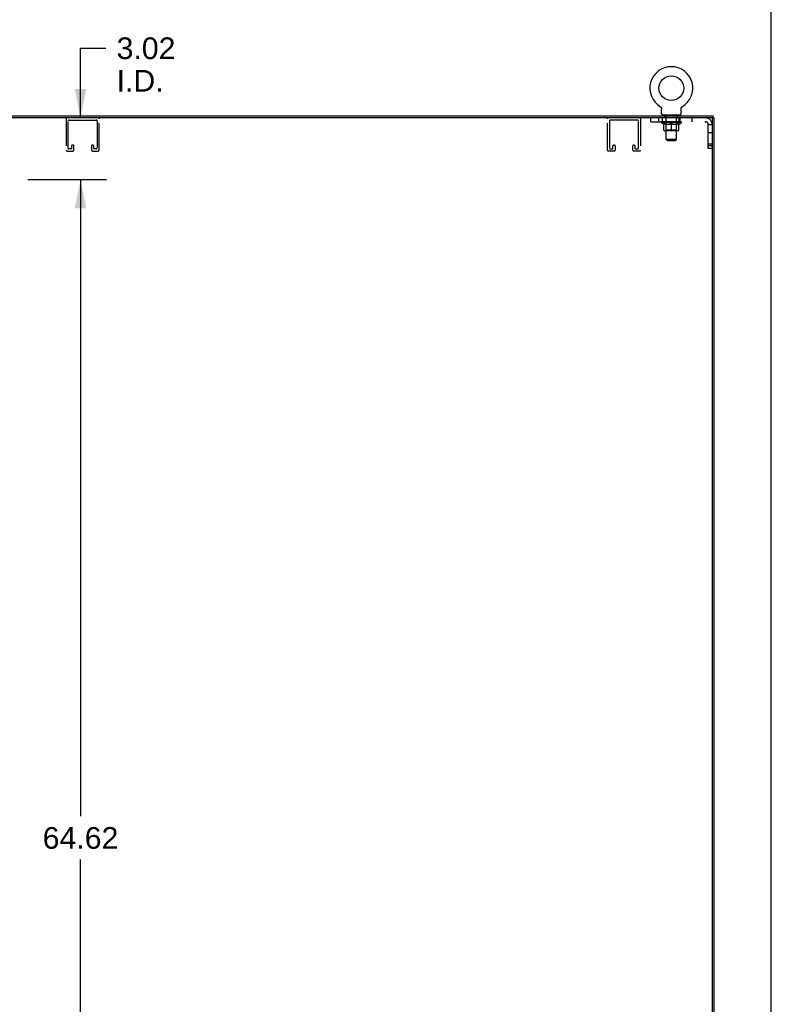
# Model space of a CAD drawing. Header units: inches. Extents: x 0 to 241, y 0 to 156.
# Tile 70 of 70: x 204 to 241, y 71 to 119. Entities that reach past the tile are written whole.
import ezdxf

# ---------------------------------------------------------------- set-up
doc = ezdxf.new("R2010")
doc.units = ezdxf.units.IN
doc.header["$LTSCALE"] = 13.251942
doc.header["$MEASUREMENT"] = 0
doc.linetypes.add('HIDDEN', pattern=[0.2, 0.1, -0.1])
doc.layers.get('0').update_dxf_attribs({"linetype": 'CONTINUOUS'})
doc.layers.add('DEFAULT_2', color=8, linetype='HIDDEN')
doc.layers.add('DIMENSIONS', color=7, linetype='CONTINUOUS')
doc.styles.get("Standard").update_dxf_attribs({"font": 'arial.ttf'})
doc.dimstyles.new('DIMSTYLE_1', dxfattribs={"dimtxt": 1.06299, "dimasz": 1.41732, "dimexe": 0.09, "dimexo": 0.07, "dimgap": 0.0375, "dimtad": 0, "dimtih": 1, "dimtoh": 1, "dimzin": 4, "dimdsep": 46, "dimtxsty": 'Standard', "dimblk": '_FILLED', "dimblk1": '_FILLED', "dimblk2": '_FILLED', "dimcen": 0.09, "dimazin": 1, "dimtfac": 1, "dimtdec": 3, "dimtofl": 0, "dimtmove": 0, "dimatfit": 3, "dimldrblk": '_FILLED', "dimfxl": 0, "dimtolj": 1, "dimtzin": 4, "dimarcsym": 0})

# ---------------------------------------------------------------- blocks, each defined once
blk = doc.blocks.new('_FILLED')
at = {"color": 0, "linetype": 'ByBlock'}
blk.add_solid([(0, 0), (-1, 0.2), (-1, -0.2)], dxfattribs=at)
blk = doc.blocks.new('*D7')
at = {"layer": 'DIMENSIONS', "color": 2, "linetype": 'Continuous'}
for p, q in [((204.452, 111.248), (208.306, 111.248)), ((207.031, 111.248), (207.031, 80.003)), ((207.031, 46.632), (207.031, 77.877)), ((204.452, 46.632), (208.306, 46.632))]:
    blk.add_line(p, q, dxfattribs=at)
at = {"layer": 'DIMENSIONS', "color": 2, "linetype": 'Continuous', "xscale": 1.41732, "yscale": 1.41732, "zscale": 1.41732}
for p, rotation in [((207.031, 111.248), 90), ((207.031, 46.632), 270)]:
    blk.add_blockref('_FILLED', p, dxfattribs=dict(at, rotation=rotation))
at = {"layer": 'DIMENSIONS', "color": 2, "linetype": 'Continuous', "insert": (207.031, 79.471), "char_height": 1.063, "width": 3.71454, "attachment_point": 2, "line_spacing_factor": 0.9}
blk.add_mtext('64.62', dxfattribs=at)
blk = doc.blocks.new('*D8')
at = {"layer": 'DIMENSIONS', "color": 2, "linetype": 'Continuous'}
for p, q in [((207.031, 114.269), (207.031, 117.685)), ((207.031, 117.685), (208.27, 117.685)), ((204.452, 111.248), (208.306, 111.248)), ((207.031, 111.248), (207.031, 108.413))]:
    blk.add_line(p, q, dxfattribs=at)
at = {"layer": 'DIMENSIONS', "color": 2, "linetype": 'Continuous', "xscale": 1.41732, "yscale": 1.41732, "zscale": 1.41732}
for p, rotation in [((207.031, 114.269), 270), ((207.031, 111.248), 90)]:
    blk.add_blockref('_FILLED', p, dxfattribs=dict(at, rotation=rotation))
at = {"layer": 'DIMENSIONS', "color": 2, "linetype": 'Continuous', "insert": (208.802, 118.217), "char_height": 1.063, "width": 2.88865, "attachment_point": 1, "line_spacing_factor": 0.9}
blk.add_mtext('3.02\\PI.D.', dxfattribs=at)

msp = doc.modelspace()

# ---------------------------------------------------------------- linework, layer by layer
at = {"color": 7, "linetype": 'Continuous'}
for p, q in [((240.944, 0), (240.944, 155.905)), ((235.499, 114.82), (235.499, 114.82)), ((235.499, 114.82), (235.502, 114.818)), ((235.502, 114.818), (235.505, 114.816)), ((235.505, 114.816), (235.507, 114.815)), ((235.507, 114.815), (235.51, 114.812)), ((235.51, 114.812), (235.514, 114.81)), ((235.514, 114.81), (235.517, 114.807)), ((235.517, 114.807), (235.52, 114.804)), ((235.52, 114.804), (235.523, 114.801)), ((235.523, 114.801), (235.526, 114.798)), ((235.526, 114.798), (235.529, 114.795)), ((235.529, 114.795), (235.532, 114.792)), ((235.532, 114.792), (235.535, 114.788)), ((235.535, 114.788), (235.537, 114.785)), ((235.537, 114.785), (235.54, 114.781)), ((235.54, 114.781), (235.542, 114.777)), ((235.542, 114.777), (235.544, 114.774)), ((235.544, 114.774), (235.547, 114.77)), ((235.547, 114.77), (235.549, 114.766)), ((235.548, 114.766), (235.55, 114.762)), ((235.55, 114.762), (235.552, 114.758)), ((235.552, 114.758), (235.554, 114.754)), ((235.553, 114.754), (235.555, 114.75)), ((235.555, 114.75), (235.556, 114.746)), ((235.56, 114.72), (235.561, 114.716)), ((235.561, 114.716), (235.561, 114.712)), ((235.561, 114.463), (235.561, 114.712)), ((236.511, 114.463), (236.511, 114.712)), ((236.514, 114.742), (236.515, 114.746)), ((236.515, 114.746), (236.517, 114.75)), ((236.517, 114.75), (236.518, 114.754)), ((236.518, 114.754), (236.52, 114.758)), ((236.52, 114.758), (236.521, 114.762)), ((236.521, 114.762), (236.523, 114.766)), ((236.523, 114.766), (236.525, 114.77)), ((236.525, 114.77), (236.527, 114.774)), ((236.527, 114.774), (236.529, 114.777)), ((236.529, 114.777), (236.532, 114.781)), ((236.532, 114.781), (236.534, 114.785)), ((236.534, 114.785), (236.537, 114.788)), ((236.537, 114.788), (236.539, 114.792)), ((236.539, 114.792), (236.542, 114.795)), ((236.542, 114.795), (236.545, 114.798)), ((236.545, 114.798), (236.548, 114.801)), ((236.548, 114.801), (236.551, 114.804)), ((236.551, 114.804), (236.555, 114.807)), ((236.554, 114.807), (236.558, 114.81)), ((236.558, 114.81), (236.561, 114.812)), ((236.561, 114.812), (236.565, 114.815)), ((236.565, 114.815), (236.566, 114.816)), ((236.565, 114.815), (236.566, 114.816)), ((236.566, 114.816), (236.569, 114.818)), ((236.569, 114.818), (236.572, 114.82)), ((236.572, 114.82), (236.572, 114.82)), ((235.598, 114.403), (235.598, 114.373)), ((236.473, 114.403), (235.598, 114.403)), ((236.473, 114.403), (236.473, 114.373)), ((238.033, 114.269), (238.021, 114.269)), ((238.036, 114.269), (238.14, 114.269)), ((238.088, 114.269), (238.088, 114.373))]:
    msp.add_line(p, q, dxfattribs=at)
at = {"color": 3, "linetype": 'Continuous'}
for p, q in [((167.326, 114.373), (238.088, 114.373)), ((238.021, 114.269), (167.393, 114.269)), ((238.036, 114.254), (238.036, 43.626)), ((238.14, 43.611), (238.14, 114.269))]:
    msp.add_line(p, q, dxfattribs=at)
at = {"color": 7, "linetype": 'Continuous'}
for points in [[(235.556, 114.746), (235.557, 114.742), (235.558, 114.737), (235.559, 114.733), (235.56, 114.729), (235.56, 114.724), (235.56, 114.72), (235.561, 114.716)], [(236.511, 114.712), (236.511, 114.716), (236.511, 114.72), (236.511, 114.724), (236.512, 114.729), (236.513, 114.733), (236.513, 114.737), (236.514, 114.742)], [(236.511, 114.716), (236.511, 114.72), (236.511, 114.724), (236.512, 114.729), (236.513, 114.733)]]:
    msp.add_lwpolyline(points, dxfattribs=at)
msp.add_circle((236.036, 115.727), 0.609, dxfattribs=at)
for centre, radius, start, end in [((236.036, 115.727), 1.054, 300.3993, 239.6007), ((235.621, 114.463), 0.06, 180, 270), ((236.451, 114.463), 0.06, 270, 360)]:
    msp.add_arc(centre, radius, start, end, dxfattribs=at)
at = {"color": 3, "linetype": 'Continuous'}
msp.add_arc((238.021, 114.254), 0.015, 0, 90, dxfattribs=at)
at = {"layer": 'DEFAULT_2', "color": 8, "linetype": 'HIDDEN'}
for p, q in [((235.505, 114.816), (235.507, 114.815)), ((236.572, 114.82), (236.572, 114.82)), ((206.323, 114.223), (206.323, 112.69)), ((206.427, 112.771), (206.427, 114.119)), ((206.473, 114.165), (207.798, 114.165)), ((207.844, 114.119), (207.844, 112.771)), ((207.948, 112.69), (207.948, 114.223)), ((232.898, 112.69), (232.898, 114.223)), ((233.002, 114.119), (233.002, 112.771)), ((234.373, 114.165), (233.048, 114.165)), ((234.419, 112.771), (234.419, 114.119)), ((234.523, 114.223), (234.523, 112.69)), ((235.036, 114.081), (235.036, 114.269)), ((235.036, 114.081), (237.718, 114.081)), ((235.411, 114.269), (235.411, 114.081)), ((235.53, 114.046), (235.53, 114.083)), ((236.542, 114.046), (235.53, 114.046)), ((235.657, 113.956), (235.53, 114.046)), ((235.537, 114.078), (235.537, 114.083)), ((235.544, 114.075), (235.544, 114.078)), ((235.544, 114.075), (236.527, 114.075)), ((235.551, 114.075), (235.551, 114.078)), ((235.552, 114.075), (235.552, 114.078)), ((235.56, 114.078), (235.56, 114.083)), ((235.573, 114.075), (235.573, 114.078)), ((235.575, 114.075), (235.575, 114.078)), ((235.597, 114.078), (235.597, 114.083)), ((235.598, 114.081), (235.598, 114.269)), ((235.609, 114.075), (235.609, 114.078)), ((235.611, 114.075), (235.611, 114.078)), ((235.774, 114.077), (235.613, 114.077)), ((235.648, 114.078), (235.648, 114.083)), ((235.649, 114.075), (235.649, 114.077)), ((235.65, 114.075), (235.65, 114.077)), ((235.652, 114.075), (235.652, 114.077)), ((235.658, 114.075), (235.658, 114.078)), ((235.658, 114.075), (235.658, 114.077)), ((235.661, 114.075), (235.661, 114.078)), ((235.663, 114.075), (235.663, 114.078)), ((235.667, 114.075), (235.667, 114.077)), ((235.678, 114.075), (235.678, 114.077)), ((235.693, 114.075), (235.693, 114.08)), ((235.693, 114.075), (235.693, 114.077)), ((235.709, 114.075), (235.709, 114.077)), ((235.71, 114.078), (235.71, 114.083)), ((235.718, 114.075), (235.718, 114.078)), ((235.721, 114.075), (235.721, 114.078)), ((235.726, 114.313), (235.726, 114.393)), ((235.729, 114.075), (235.729, 114.077)), ((235.795, 114.303), (235.736, 114.303)), ((235.738, 114.075), (235.738, 114.081)), ((235.75, 114.075), (235.75, 114.077)), ((235.753, 114.075), (235.753, 114.077)), ((235.774, 114.075), (235.774, 114.077)), ((235.828, 114.077), (235.778, 114.077)), ((235.783, 114.078), (235.783, 114.083)), ((235.786, 114.403), (235.786, 114.373)), ((235.786, 113.668), (235.786, 114.043)), ((235.787, 113.213), (235.787, 114.293)), ((235.788, 114.075), (235.788, 114.078)), ((235.792, 114.075), (235.792, 114.078)), ((235.797, 114.075), (235.797, 114.082)), ((235.8, 114.075), (235.8, 114.077)), ((235.809, 114.075), (235.809, 114.077)), ((235.828, 114.075), (235.828, 114.077)), ((235.888, 114.077), (235.841, 114.077)), ((235.857, 114.075), (235.857, 114.077)), ((235.863, 114.078), (235.863, 114.083)), ((235.866, 114.075), (235.866, 114.078)), ((235.868, 114.075), (235.868, 114.082)), ((235.87, 114.075), (235.87, 114.078)), ((235.876, 114.075), (235.876, 114.078)), ((235.888, 114.075), (235.888, 114.077)), ((235.952, 114.077), (235.909, 114.077)), ((235.919, 114.075), (235.919, 114.077)), ((235.944, 114.077), (236.006, 114.081)), ((235.948, 114.078), (235.948, 114.083)), ((235.948, 114.078), (235.948, 114.083)), ((235.948, 114.083), (235.948, 114.083)), ((235.948, 114.075), (235.948, 114.078)), ((235.951, 114.075), (235.951, 114.078)), ((235.952, 114.075), (235.952, 114.077)), ((235.953, 114.075), (235.953, 114.078)), ((235.981, 114.077), (236.032, 114.077)), ((235.985, 114.075), (235.985, 114.077)), ((235.989, 114.077), (235.989, 114.08)), ((236.006, 114.077), (236.006, 114.081)), ((236.019, 114.075), (236.019, 114.077)), ((236.034, 114.078), (236.034, 114.078)), ((236.034, 114.075), (236.034, 114.078)), ((236.034, 114.075), (236.034, 114.078)), ((236.036, 114.078), (236.036, 114.083)), ((236.036, 114.083), (236.127, 114.077)), ((236.038, 114.075), (236.038, 114.078)), ((236.038, 114.075), (236.038, 114.078)), ((236.038, 114.078), (236.038, 114.078)), ((236.052, 114.075), (236.052, 114.077)), ((236.052, 114.077), (236.091, 114.077)), ((236.087, 114.075), (236.087, 114.077)), ((236.119, 114.075), (236.119, 114.078)), ((236.119, 114.075), (236.119, 114.077)), ((236.119, 114.077), (236.163, 114.077)), ((236.12, 114.075), (236.12, 114.078)), ((236.123, 114.083), (236.124, 114.083)), ((236.123, 114.078), (236.123, 114.083)), ((236.123, 114.075), (236.123, 114.078)), ((236.124, 114.078), (236.124, 114.083)), ((236.152, 114.075), (236.152, 114.077)), ((236.184, 114.075), (236.184, 114.077)), ((236.184, 114.077), (236.231, 114.077)), ((236.196, 114.075), (236.196, 114.078)), ((236.202, 114.075), (236.202, 114.078)), ((236.204, 114.075), (236.204, 114.082)), ((236.206, 114.075), (236.206, 114.078)), ((236.209, 114.078), (236.209, 114.083)), ((236.215, 114.075), (236.215, 114.077)), ((236.244, 114.075), (236.244, 114.077)), ((236.244, 114.077), (236.293, 114.077)), ((236.263, 114.075), (236.263, 114.077)), ((236.272, 114.075), (236.272, 114.077)), ((236.275, 114.075), (236.275, 114.082)), ((236.336, 114.303), (236.277, 114.303)), ((236.28, 114.075), (236.28, 114.078)), ((236.283, 114.075), (236.283, 114.078)), ((236.285, 113.213), (236.285, 114.293)), ((236.286, 114.403), (236.286, 114.373)), ((236.286, 113.668), (236.286, 114.043)), ((236.289, 114.078), (236.289, 114.083)), ((236.297, 114.075), (236.297, 114.077)), ((236.297, 114.077), (236.458, 114.077)), ((236.319, 114.075), (236.319, 114.077)), ((236.321, 114.075), (236.321, 114.077)), ((236.334, 114.075), (236.334, 114.081)), ((236.343, 114.075), (236.343, 114.077)), ((236.346, 114.313), (236.346, 114.393)), ((236.35, 114.075), (236.35, 114.078)), ((236.353, 114.075), (236.353, 114.078)), ((236.361, 114.078), (236.361, 114.083)), ((236.362, 114.075), (236.362, 114.077)), ((236.379, 114.075), (236.379, 114.08)), ((236.379, 114.075), (236.379, 114.077)), ((236.393, 114.075), (236.393, 114.077)), ((236.405, 114.075), (236.405, 114.077)), ((236.408, 114.075), (236.408, 114.078)), ((236.411, 114.269), (236.411, 114.081)), ((236.411, 114.075), (236.411, 114.078)), ((236.414, 114.075), (236.414, 114.078)), ((236.414, 114.075), (236.414, 114.077)), ((236.415, 113.956), (236.542, 114.046)), ((236.419, 114.075), (236.419, 114.077)), ((236.422, 114.075), (236.422, 114.077)), ((236.422, 114.075), (236.422, 114.077)), ((236.424, 114.078), (236.424, 114.083)), ((236.46, 114.075), (236.46, 114.078)), ((236.463, 114.075), (236.463, 114.078)), ((236.473, 114.081), (236.473, 114.269)), ((236.474, 114.078), (236.474, 114.083)), ((236.497, 114.075), (236.497, 114.078)), ((236.498, 114.075), (236.498, 114.078)), ((236.511, 114.078), (236.511, 114.083)), ((236.52, 114.075), (236.52, 114.078)), ((236.52, 114.075), (236.52, 114.078)), ((236.527, 114.075), (236.527, 114.078)), ((236.534, 114.078), (236.534, 114.083)), ((236.542, 114.046), (236.542, 114.083)), ((237.036, 114.269), (237.036, 114.081)), ((235.657, 113.956), (235.665, 113.956)), ((235.665, 113.666), (235.665, 113.991)), ((236.377, 113.637), (235.695, 113.637)), ((235.786, 113.668), (235.754, 113.637)), ((235.779, 113.956), (235.923, 113.956)), ((236.286, 113.668), (235.786, 113.668)), ((236.036, 113.637), (236.036, 113.991)), ((236.149, 113.956), (236.292, 113.956)), ((236.286, 113.668), (236.318, 113.637)), ((236.406, 113.666), (236.406, 113.991)), ((236.406, 113.956), (236.415, 113.956)), ((237.848, 113.951), (238.036, 113.951)), ((237.848, 112.768), (237.848, 113.951)), ((237.848, 113.55), (238.036, 113.55)), ((236.285, 113.213), (235.787, 113.213)), ((235.847, 113.153), (235.787, 113.213)), ((235.847, 113.153), (236.225, 113.153)), ((236.225, 113.153), (236.285, 113.213)), ((206.369, 112.644), (206.652, 112.644)), ((206.571, 112.748), (206.45, 112.748)), ((206.594, 112.902), (206.594, 112.771)), ((206.675, 112.925), (206.617, 112.925)), ((206.698, 112.69), (206.698, 112.902)), ((207.573, 112.902), (207.573, 112.69)), ((207.654, 112.925), (207.596, 112.925)), ((207.619, 112.644), (207.902, 112.644)), ((207.677, 112.771), (207.677, 112.902)), ((207.821, 112.748), (207.7, 112.748)), ((233.227, 112.644), (232.944, 112.644)), ((233.025, 112.748), (233.146, 112.748)), ((233.169, 112.771), (233.169, 112.902)), ((233.192, 112.925), (233.25, 112.925)), ((233.273, 112.902), (233.273, 112.69)), ((234.148, 112.69), (234.148, 112.902)), ((234.171, 112.925), (234.229, 112.925)), ((234.477, 112.644), (234.194, 112.644)), ((234.252, 112.902), (234.252, 112.771)), ((234.275, 112.748), (234.396, 112.748)), ((237.848, 112.988), (238.036, 112.988)), ((238.036, 112.893), (237.848, 112.893)), ((238.036, 112.768), (237.848, 112.768))]:
    msp.add_line(p, q, dxfattribs=at)
for points in [[(235.785, 113.956), (235.765, 113.96), (235.746, 113.965), (235.726, 113.97), (235.706, 113.976), (235.686, 113.983), (235.665, 113.991)], [(235.665, 113.99), (235.685, 113.983), (235.704, 113.976), (235.723, 113.97), (235.742, 113.965), (235.76, 113.96), (235.779, 113.956)], [(236.036, 113.991), (236.015, 113.983), (235.995, 113.976), (235.974, 113.97), (235.955, 113.965), (235.935, 113.96), (235.915, 113.956)], [(235.923, 113.956), (235.941, 113.96), (235.96, 113.965), (235.979, 113.97), (235.997, 113.976), (236.017, 113.983), (236.036, 113.99)], [(236.156, 113.956), (236.137, 113.96), (236.117, 113.965), (236.097, 113.97), (236.077, 113.976), (236.056, 113.983), (236.036, 113.991)], [(236.036, 113.99), (236.055, 113.982), (236.074, 113.976), (236.093, 113.97), (236.112, 113.965), (236.13, 113.96), (236.149, 113.956)], [(236.406, 113.991), (236.386, 113.983), (236.365, 113.976), (236.345, 113.97), (236.326, 113.964), (236.306, 113.96), (236.286, 113.956)], [(236.292, 113.956), (236.311, 113.96), (236.33, 113.965), (236.349, 113.97), (236.368, 113.976), (236.387, 113.983), (236.406, 113.99)]]:
    msp.add_lwpolyline(points, dxfattribs=at)
for centre, radius, start, end in [((206.369, 114.223), 0.046, 90, 180), ((206.473, 114.119), 0.046, 90, 180), ((207.798, 114.119), 0.046, 0, 90), ((207.902, 114.223), 0.046, 0, 90), ((232.944, 114.223), 0.046, 90, 180), ((233.048, 114.119), 0.046, 90, 180), ((234.373, 114.119), 0.046, 0, 90), ((234.477, 114.223), 0.046, 0, 90), ((235.716, 114.393), 0.01, 0, 90), ((235.736, 114.313), 0.01, 180, 270), ((235.754, 114.043), 0.0318, 0, 90), ((235.777, 114.293), 0.01, 0, 90), ((236.295, 114.293), 0.01, 90, 180), ((236.318, 114.043), 0.0318, 90, 180), ((236.336, 114.313), 0.01, 270, 360), ((236.356, 114.393), 0.01, 90, 180), ((237.718, 113.951), 0.318, 0, 90), ((237.718, 113.951), 0.13, 0, 90), ((235.695, 113.666), 0.0296, 180, 270), ((236.377, 113.666), 0.0296, 270, 360), ((206.369, 112.69), 0.046, 180, 270), ((206.45, 112.771), 0.023, 180, 270), ((206.571, 112.771), 0.023, 270, 360), ((206.617, 112.902), 0.023, 90, 180), ((206.652, 112.69), 0.046, 270, 360), ((206.675, 112.902), 0.023, 0, 90), ((207.596, 112.902), 0.023, 90, 180), ((207.619, 112.69), 0.046, 180, 270), ((207.654, 112.902), 0.023, 0, 90), ((207.7, 112.771), 0.023, 180, 270), ((207.821, 112.771), 0.023, 270, 360), ((207.902, 112.69), 0.046, 270, 360), ((232.944, 112.69), 0.046, 180, 270), ((233.025, 112.771), 0.023, 180, 270), ((233.146, 112.771), 0.023, 270, 360), ((233.192, 112.902), 0.023, 90, 180), ((233.227, 112.69), 0.046, 270, 360), ((233.25, 112.902), 0.023, 0, 90), ((234.171, 112.902), 0.023, 90, 180), ((234.194, 112.69), 0.046, 180, 270), ((234.229, 112.902), 0.023, 0, 90), ((234.275, 112.771), 0.023, 180, 270), ((234.396, 112.771), 0.023, 270, 360), ((234.477, 112.69), 0.046, 270, 360)]:
    msp.add_arc(centre, radius, start, end, dxfattribs=at)
for centre, major_axis, ratio, start_param, end_param in [((236.036, 114.083), (0.506, 0.005), 0.05963, 2.96643, 3.140963), ((235.514, 114.073), (0.158, 0), 0.060556, 0.430652, 1.470503), ((236.036, 114.083), (0.506, 0), 0.060556, -3.141593, -2.96706), ((235.514, 114.068), (0.158, 0.002), 0.05963, 1.376596, 1.469874), ((236.036, 114.083), (0.506, 0.011), 0.05688, 2.791345, 2.965878), ((235.494, 114.073), (0.158, 0.002), 0.05963, 0.25549, 1.295341), ((235.549, 114.073), (0.158, -0.002), 0.05963, 0.605815, 1.645666), ((236.036, 114.083), (0.506, -0.005), 0.05963, -2.96643, -2.791898), ((235.549, 114.068), (0.158, 0), 0.060556, 1.551758, 1.645036), ((235.494, 114.068), (0.158, 0.003), 0.05688, 1.20151, 1.294789), ((235.55, 114.07), (0.131, 0.001), 0.05963, 1.065228, 1.614276), ((235.534, 114.07), (0.131, 0.003), 0.05688, 0.890143, 1.43919), ((235.58, 114.07), (0.131, 0), 0.060556, 1.240391, 1.789438), ((236.036, 114.083), (0.506, 0.015), 0.052395, 2.616403, 2.790936), ((235.491, 114.073), (0.158, 0.003), 0.05688, 0.080405, 1.120256), ((235.599, 114.073), (0.158, -0.003), 0.05688, 0.7809, 1.820751), ((236.036, 114.083), (0.506, -0.011), 0.05688, -2.791345, -2.616812), ((235.599, 114.068), (0.158, -0.002), 0.05963, 1.72692, 1.820198), ((235.491, 114.068), (0.158, 0.005), 0.052395, 1.026568, 1.119847), ((235.534, 114.07), (0.131, 0.004), 0.052395, 0.715201, 1.264248), ((235.625, 114.07), (0.131, -0.001), 0.05963, 1.415553, 1.9646), ((236.036, 114.083), (0.506, 0.02), 0.046319, 2.441654, 2.616187), ((235.662, 114.073), (0.158, -0.005), 0.052395, 0.955842, 1.995693), ((236.036, 114.083), (0.506, -0.015), 0.052395, -2.616403, -2.44187), ((235.505, 114.073), (0.158, 0.005), 0.052395, -0.094537, 0.945314), ((235.662, 114.068), (0.158, -0.003), 0.05688, 1.902006, 1.995284), ((235.505, 114.068), (0.158, 0.006), 0.046319, 0.851819, 0.945098), ((235.548, 114.07), (0.131, 0.005), 0.046319, 0.540452, 1.089499), ((235.682, 114.07), (0.131, -0.003), 0.05688, 1.590638, 2.139686), ((236.036, 114.083), (0.506, 0.024), 0.038841, 2.267123, 2.441656), ((235.737, 114.073), (0.158, -0.006), 0.046319, 1.130591, 2.170442), ((235.535, 114.073), (0.158, 0.006), 0.046319, -0.269286, 0.770565), ((236.036, 114.083), (0.506, -0.02), 0.046319, -2.441654, -2.267121), ((235.737, 114.068), (0.158, -0.005), 0.052395, 2.076947, 2.170226), ((235.535, 114.068), (0.158, 0.007), 0.038841, 0.677289, 0.770567), ((235.578, 114.07), (0.131, 0.006), 0.038841, 0.365921, 0.914969), ((235.749, 114.07), (0.131, -0.004), 0.052395, 1.76558, 2.314627), ((236.036, 114.083), (0.506, 0.027), 0.030195, 2.09281, 2.267343), ((235.821, 114.073), (0.158, -0.007), 0.038841, 1.305122, 2.344973), ((235.579, 114.073), (0.158, 0.007), 0.038841, -0.443817, 0.596034), ((236.036, 114.083), (0.506, -0.024), 0.038841, -2.267123, -2.092591), ((235.821, 114.068), (0.158, -0.006), 0.046319, 2.251696, 2.344975), ((235.579, 114.068), (0.158, 0.008), 0.030195, 0.502975, 0.596254), ((235.621, 114.07), (0.131, 0.007), 0.030195, 0.191608, 0.740655), ((235.826, 114.07), (0.131, -0.005), 0.046319, 1.940329, 2.489376), ((235.638, 114.073), (0.158, 0.008), 0.030195, -0.61813, 0.421721), ((236.036, 114.083), (0.506, 0.029), 0.020645, 1.918687, 2.09322), ((235.911, 114.073), (0.158, -0.008), 0.030195, 1.479435, 2.519286), ((236.036, 114.083), (0.506, -0.027), 0.030195, -2.09281, -1.918277), ((235.911, 114.068), (0.158, -0.007), 0.038841, 2.426227, 2.519505), ((235.638, 114.068), (0.158, 0.009), 0.020645, 0.328852, 0.422131), ((235.677, 114.07), (0.131, 0.007), 0.020645, 0.017485, 0.566532), ((235.908, 114.07), (0.131, -0.006), 0.038841, 2.11486, 2.663907), ((235.709, 114.073), (0.158, 0.009), 0.020645, -0.792253, 0.247598), ((236.036, 114.083), (0.506, 0.03), 0.010478, 1.744704, 1.919237), ((236.005, 114.073), (0.158, -0.009), 0.020645, 1.653558, 2.693409), ((236.036, 114.083), (0.506, -0.029), 0.020645, -1.918687, -1.744154), ((236.005, 114.068), (0.158, -0.008), 0.030195, 2.60054, 2.693819), ((235.709, 114.068), (0.158, 0.009), 0.010478, 0.154869, 0.248148), ((235.744, 114.07), (0.131, 0.008), 0.010478, 6.126688, 6.675735), ((235.995, 114.07), (0.131, -0.007), 0.030195, 2.289173, 2.83822), ((235.79, 114.073), (0.158, 0.009), 0.010478, -0.966236, -0.000846), ((236.1, 114.073), (0.158, -0.009), 0.010478, 1.827541, 2.867392), ((236.036, 114.083), (0.506, -0.03), 0.010478, -1.744704, -1.570171), ((236.1, 114.068), (0.158, -0.009), 0.020645, 2.774664, 2.867942), ((236.083, 114.07), (0.131, -0.007), 0.020645, 2.463296, 3.012344), ((235.971, 114.073), (0.158, 0.009), 0.010478, 0.274201, 1.314052), ((235.902, 114.07), (0.131, 0.008), 0.010478, -0.000298, 0.504314), ((235.878, 114.068), (0.158, 0.009), 0.010478, 0.192946, 0.399283), ((236.036, 114.083), (0.506, 0.03), 0.010478, -1.578586, -1.396888), ((236.193, 114.068), (0.158, -0.009), 0.010478, 2.948646, 3.041925), ((236.169, 114.07), (0.131, -0.008), 0.010478, 2.637279, 3.142076), ((236.066, 114.073), (0.158, 0.009), 0.020645, 0.448184, 1.488034), ((235.989, 114.07), (0.131, 0.007), 0.020645, 0.129249, 0.678296), ((235.971, 114.068), (0.158, 0.009), 0.020645, 0.273651, 0.366929), ((236.282, 114.073), (0.158, -0.009), 0.010478, -3.140747, -2.175357), ((236.036, 114.083), (0.506, 0.029), 0.020645, -1.397439, -1.222906), ((236.036, 114.083), (0.506, -0.03), 0.010478, 1.222355, 1.396888), ((236.16, 114.073), (0.158, 0.008), 0.030195, 0.622307, 1.662158), ((236.077, 114.07), (0.131, 0.007), 0.030195, 0.303372, 0.852419), ((236.327, 114.07), (0.131, -0.008), 0.010478, 2.749043, 3.29809), ((236.362, 114.073), (0.158, -0.009), 0.020645, 2.893995, 3.933846), ((236.066, 114.068), (0.158, 0.008), 0.030195, 0.447774, 0.541052), ((236.362, 114.068), (0.158, -0.009), 0.010478, 2.893445, 2.986723), ((236.036, 114.083), (0.506, 0.027), 0.030195, -1.223315, -1.048783), ((236.036, 114.083), (0.506, -0.029), 0.020645, 1.048373, 1.222906), ((236.251, 114.073), (0.158, 0.007), 0.038841, 0.79662, 1.836471), ((236.163, 114.07), (0.131, 0.006), 0.038841, 0.477686, 1.026733), ((236.394, 114.07), (0.131, -0.007), 0.020645, 2.57506, 3.124108), ((236.433, 114.073), (0.158, -0.008), 0.030195, 2.719872, 3.759723), ((236.334, 114.073), (0.158, 0.006), 0.046319, 0.971151, 2.011002), ((236.16, 114.068), (0.158, 0.007), 0.038841, 0.622087, 0.715366), ((236.433, 114.068), (0.158, -0.009), 0.020645, 2.719462, 2.812741), ((236.036, 114.083), (0.506, 0.024), 0.038841, -1.049002, -0.874469), ((236.036, 114.083), (0.506, -0.027), 0.030195, 0.87425, 1.048783), ((236.246, 114.07), (0.131, 0.005), 0.046319, 0.652216, 1.201263), ((236.409, 114.073), (0.158, 0.005), 0.052395, 1.1459, 2.185751), ((236.45, 114.07), (0.131, -0.007), 0.030195, 2.400937, 2.949985), ((236.492, 114.073), (0.158, -0.007), 0.038841, 2.545558, 3.585409), ((236.322, 114.07), (0.131, 0.004), 0.052395, 0.826965, 1.376012), ((236.251, 114.068), (0.158, 0.006), 0.046319, 0.796618, 0.889896), ((236.492, 114.068), (0.158, -0.008), 0.030195, 2.545339, 2.638617), ((236.472, 114.073), (0.158, 0.003), 0.05688, 1.320842, 2.360692), ((236.036, 114.083), (0.506, 0.02), 0.046319, -0.874471, -0.699939), ((236.036, 114.083), (0.506, -0.024), 0.038841, 0.699936, 0.874469), ((236.537, 114.073), (0.158, -0.006), 0.046319, 2.371028, 3.410879), ((236.494, 114.07), (0.131, -0.006), 0.038841, 2.226624, 2.775671), ((236.523, 114.073), (0.158, 0.002), 0.05963, 1.495927, 2.535778), ((236.39, 114.07), (0.131, 0.003), 0.05688, 1.001907, 1.550954), ((236.567, 114.073), (0.158, -0.005), 0.052395, 2.196279, 3.23613), ((236.334, 114.068), (0.158, 0.005), 0.052395, 0.971367, 1.064645), ((236.523, 114.07), (0.131, -0.005), 0.046319, 2.052093, 2.601141), ((236.558, 114.073), (0.158, 0), 0.060556, 1.671089, 2.71094), ((236.537, 114.068), (0.158, -0.007), 0.038841, 2.371026, 2.464304), ((236.58, 114.073), (0.158, -0.003), 0.05688, 2.021337, 3.061188), ((236.036, 114.083), (0.506, 0.015), 0.052395, -0.699723, -0.52519), ((236.036, 114.083), (0.506, -0.02), 0.046319, 0.525406, 0.699939), ((236.577, 114.073), (0.158, -0.002), 0.05963, 1.846251, 2.886102), ((236.447, 114.07), (0.131, 0.001), 0.05963, 1.176993, 1.72604), ((236.538, 114.07), (0.131, -0.004), 0.052395, 1.877344, 2.426392), ((236.491, 114.07), (0.131, 0), 0.060556, 1.352155, 1.901202), ((236.537, 114.07), (0.131, -0.003), 0.05688, 1.702402, 2.25145), ((236.522, 114.07), (0.131, -0.001), 0.05963, 1.527317, 2.076364), ((236.409, 114.068), (0.158, 0.003), 0.05688, 1.146309, 1.239587), ((236.567, 114.068), (0.158, -0.006), 0.046319, 2.196495, 2.289773), ((236.036, 114.083), (0.506, 0.011), 0.05688, -0.524781, -0.350248), ((236.036, 114.083), (0.506, -0.015), 0.052395, 0.350657, 0.52519), ((236.472, 114.068), (0.158, 0.002), 0.05963, 1.321394, 1.414673), ((236.58, 114.068), (0.158, -0.005), 0.052395, 2.021746, 2.115024), ((236.036, 114.083), (0.506, 0.005), 0.05963, -0.349695, -0.175162), ((236.036, 114.083), (0.506, -0.011), 0.05688, 0.175715, 0.350248), ((236.523, 114.068), (0.158, 0), 0.060556, 1.496556, 1.589835), ((236.577, 114.068), (0.158, -0.003), 0.05688, 1.846804, 1.940083), ((236.558, 114.068), (0.158, -0.002), 0.05963, 1.671719, 1.764997), ((236.036, 114.083), (0.506, 0), 0.060556, -0.174533, 0), ((236.036, 114.083), (0.506, -0.005), 0.05963, 0.000629, 0.175162)]:
    msp.add_ellipse(centre, major_axis=major_axis, ratio=ratio, start_param=start_param, end_param=end_param, dxfattribs=at)

# ---------------------------------------------------------------- dimensions: what is measured, and where the dimension line sits
at = {"layer": 'DIMENSIONS', "color": 2, "linetype": 'Continuous'}
for base, p1, p2, text, picture, middle in [((207.031, 114.269), (204.382, 111.248), (237.968, 114.269), '<>\\PI.D.\\P[]', '*D8', (210.246, 116.888)), ((207.031, 111.248), (204.382, 46.632), (204.382, 111.248), '<>\\P[]', '*D7', (207.017, 78.934))]:
    dim = msp.add_linear_dim(base=base, p1=p1, p2=p2, angle=90, text=text, dimstyle='DIMSTYLE_1', dxfattribs=at)
    dim.commit()
    dim.dimension.update_dxf_attribs({"geometry": picture, "text_midpoint": middle, "dimtype": 160})

doc.saveas('drawing.dxf')
